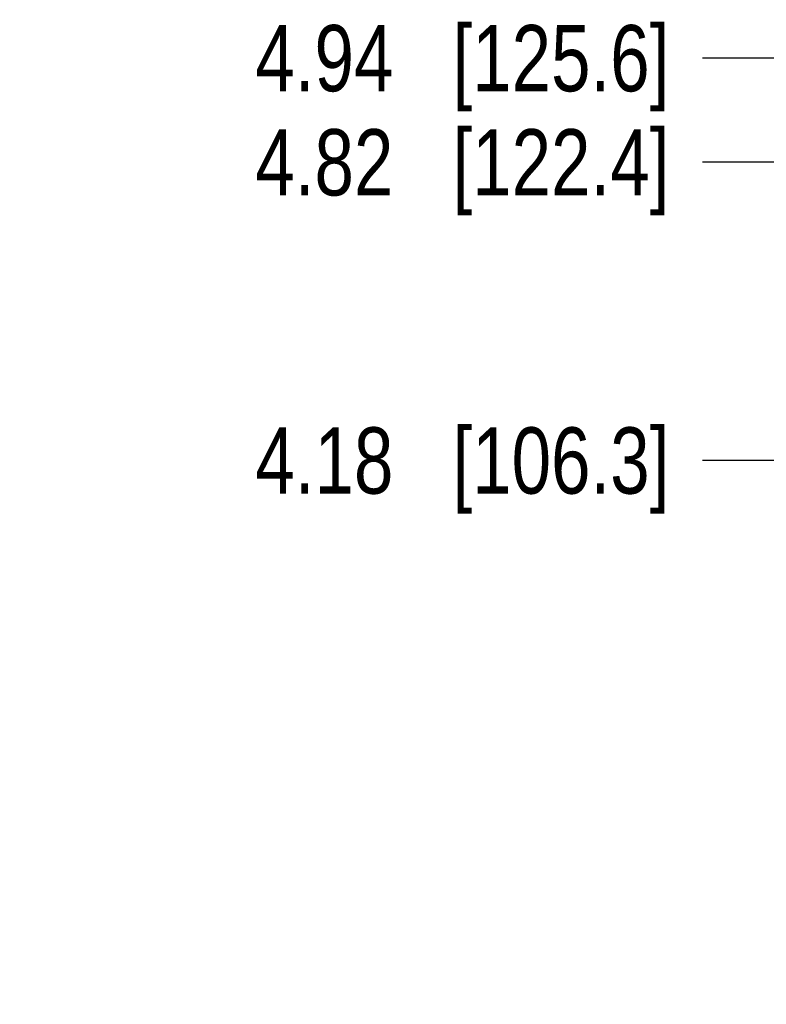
# Model space of a CAD drawing. Header units: inches. Extents: x 0 to 22, y 0 to 17.
# Tile 4 of 17: x 4.6 to 6, y 10.4 to 12.2. Entities that reach past the tile are written whole.
import ezdxf

# ---------------------------------------------------------------- set-up
doc = ezdxf.new("R2010")
doc.units = ezdxf.units.IN
doc.header["$LTSCALE"] = 1.21
doc.header["$MEASUREMENT"] = 0
doc.layers.get('0').update_dxf_attribs({"linetype": 'CONTINUOUS'})
doc.layers.add('DIMENSIONS', color=7, linetype='CONTINUOUS')
doc.styles.get("Standard").update_dxf_attribs({"font": 'txt', "width": 0.8})
doc.dimstyles.new('DIMSTYLE_1', dxfattribs={"dimtxt": 0.125, "dimasz": 0.18, "dimexe": 0.125, "dimexo": 0.0625, "dimgap": 0.03125, "dimtad": 0, "dimtih": 1, "dimtoh": 1, "dimzin": 4, "dimdsep": 46, "dimtxsty": 'STANDARD', "dimblk": '_FILLED', "dimblk1": '_FILLED', "dimblk2": '_FILLED', "dimcen": 0.09, "dimazin": 1, "dimtp": 0.001, "dimtm": 0.001, "dimtfac": 1, "dimtofl": 0, "dimtmove": 0, "dimatfit": 3, "dimldrblk": '_FILLED', "dimfxl": 1, "dimtolj": 1, "dimtzin": 4, "dimarcsym": 0})

# ---------------------------------------------------------------- blocks, each defined once
blk = doc.blocks.new('*D3')
at = {"layer": 'DIMENSIONS', "color": 2, "linetype": 'CONTINUOUS'}
blk.add_line((6.5298, 11.3791), (5.8433, 11.3791), dxfattribs=at)
at = {"layer": 'DIMENSIONS', "color": 2, "linetype": 'CONTINUOUS', "insert": (5.7808, 11.4416), "char_height": 0.125, "width": 1.225, "attachment_point": 3, "line_spacing_factor": 0.9}
blk.add_mtext('4.18{\\ftxt.shx;\\W1.000000;\\H0.125000; }[106.3]', dxfattribs=at)
blk = doc.blocks.new('_FILLED')
at = {"color": 0, "linetype": 'BYBLOCK'}
blk.add_solid([(0, 0), (-1, 0.174), (-1, -0.174)], dxfattribs=at)
blk = doc.blocks.new('*D4')
at = {"layer": 'DIMENSIONS', "color": 2, "linetype": 'CONTINUOUS'}
for p, q in [((6.0832, 12.0146), (6.0279, 11.9416)), ((6.5188, 12.0146), (6.0832, 12.0146)), ((6.0279, 11.9416), (5.8433, 11.9416))]:
    blk.add_line(p, q, dxfattribs=at)
at = {"layer": 'DIMENSIONS', "color": 2, "linetype": 'CONTINUOUS', "insert": (5.7808, 12.0041), "char_height": 0.125, "width": 1.225, "attachment_point": 3, "line_spacing_factor": 0.9}
blk.add_mtext('4.82{\\ftxt.shx;\\W1.000000;\\H0.125000; }[122.4]', dxfattribs=at)
blk = doc.blocks.new('*D5')
at = {"layer": 'DIMENSIONS', "color": 2, "linetype": 'CONTINUOUS'}
blk.add_line((6.4693, 12.1381), (5.8433, 12.1381), dxfattribs=at)
at = {"layer": 'DIMENSIONS', "color": 2, "linetype": 'CONTINUOUS', "insert": (5.7808, 12.2006), "char_height": 0.125, "width": 1.225, "attachment_point": 3, "line_spacing_factor": 0.9}
blk.add_mtext('4.94{\\ftxt.shx;\\W1.000000;\\H0.125000; }[125.6]', dxfattribs=at)

msp = doc.modelspace()

# ---------------------------------------------------------------- dimensions: what is measured, and where the dimension line sits
at = {"layer": 'DIMENSIONS', "color": 2, "linetype": 'CONTINUOUS'}
for feature_location, offset, origin, picture, middle in [((6.4693, 12.1381), (-0.626, 0), (6.5318, 7.1947), '*D5', (5.1683, 12.1381)), ((6.5188, 12.0146), (-0.6755, -0.0729), (6.5813, 7.1947), '*D4', (5.1683, 11.9416)), ((6.5298, 11.3791), (-0.6865, 0), (6.5923, 7.1947), '*D3', (5.1683, 11.3791))]:
    dim = msp.add_ordinate_dim(feature_location=feature_location, offset=offset, dtype=0, origin=origin, dimstyle='DIMSTYLE_1', dxfattribs=at)
    dim.commit()
    dim.dimension.update_dxf_attribs({"geometry": picture, "text_midpoint": middle})

doc.saveas('drawing.dxf')
